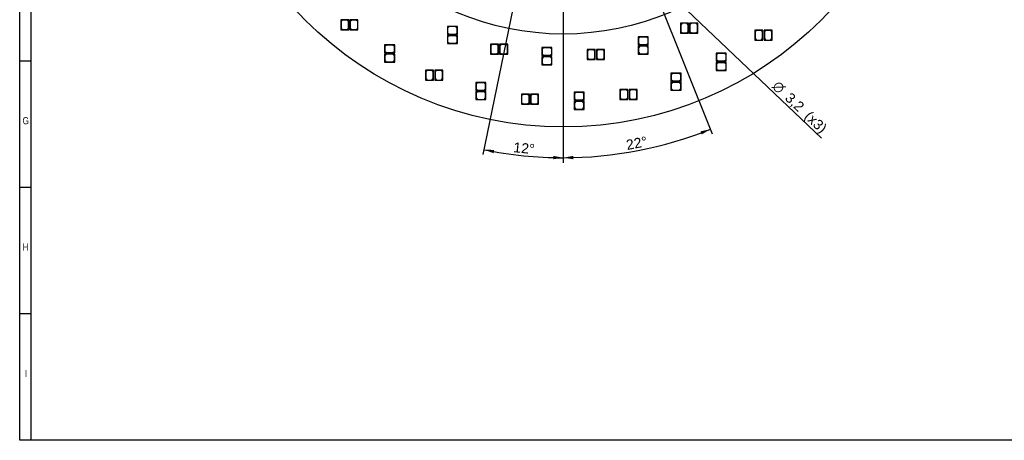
# Model space of a CAD drawing. Header units: millimetres. Extents: x 10 to 580, y 1 to 410.
# Tile 1 of 11: x 10 to 353, y 10 to 156. Entities that reach past the tile are written whole.
import ezdxf
from ezdxf.enums import TextEntityAlignment as Align
from ezdxf.lldxf.tags import DXFTag

# ---------------------------------------------------------------- set-up
doc = ezdxf.new("R2010")
doc.units = ezdxf.units.MM
for name, color, linetype in [('10', 7, 'Continuous'), ('Default', 7, 'Continuous'), ('RDLED_254MM_1400', 7, 'Continuous')]:
    doc.layers.add(name, color=color, linetype=linetype)
doc.styles.add('SEACAD_Arial', font='arial.ttf')
doc.styles.add('SEACAD_Solid_Edge_ANSI1_Symbols', font='semeca1.ttf')
tags = doc.linetypes.add('CENTER2', pattern=[28.575, 19.05, -3.175, 3.175, -3.175]).pattern_tags.tags
tags[10:11] = [DXFTag(74, 4), DXFTag(75, 0), DXFTag(340, '0'), DXFTag(46, 0.0), DXFTag(50, 0.0), DXFTag(44, 0.0), DXFTag(45, 0.0)]
tags[8:9] = [DXFTag(74, 4), DXFTag(75, 0), DXFTag(340, '0'), DXFTag(46, 0.0), DXFTag(50, 0.0), DXFTag(44, 0.0), DXFTag(45, 0.0)]
tags[6:7] = [DXFTag(74, 4), DXFTag(75, 0), DXFTag(340, '0'), DXFTag(46, 0.0), DXFTag(50, 0.0), DXFTag(44, 0.0), DXFTag(45, 0.0)]
tags[4:5] = [DXFTag(74, 4), DXFTag(75, 0), DXFTag(340, '0'), DXFTag(46, 0.0), DXFTag(50, 0.0), DXFTag(44, 0.0), DXFTag(45, 0.0)]
doc.dimstyles.new('ISO', dxfattribs={"dimtxt": 3.5, "dimasz": 3.5, "dimexe": 1.75, "dimexo": 0, "dimgap": 0.875, "dimtad": 1, "dimtxsty": 'SEACAD_Arial', "dimblk1": '_SE_FILLED', "dimblk2": '_SE_FILLED', "dimsah": 1, "dimcen": 1.75, "dimadec": 0, "dimazin": 0, "dimtfac": 0.5, "dimtdec": 3, "dimtmove": 0, "dimatfit": 3, "dimfxl": 1, "dimarcsym": 0})

# ---------------------------------------------------------------- blocks, each defined once
blk = doc.blocks.new('SEANNOT_GROUP10')
at = {"layer": 'Default', "color": 7, "linetype": 'CENTER2'}
blk.add_line((199.24, 376.56), (199.24, 114.76), dxfattribs=at)
blk = doc.blocks.new('SE1')
at = {"layer": 'RDLED_254MM_1400', "color": 7, "linetype": 'Continuous'}
for p, q in [((122.28, 156.37), (121.78, 156.37)), ((121.78, 156.37), (121.78, 155.87)), ((121.78, 155.87), (122.28, 156.37)), ((121.78, 155.87), (121.78, 152.87)), ((122.38, 156.27), (121.88, 155.77)), ((121.88, 155.77), (121.88, 153.47)), ((124.58, 156.37), (122.28, 156.37)), ((123.98, 156.27), (122.38, 156.27)), ((124.48, 155.77), (123.98, 156.27)), ((124.48, 153.47), (124.48, 155.77)), ((124.58, 152.87), (124.58, 156.37)), ((127.78, 156.37), (124.98, 156.37)), ((124.98, 156.37), (124.98, 152.87)), ((125.58, 156.27), (125.08, 155.77)), ((125.08, 155.77), (125.08, 153.47)), ((127.18, 156.27), (125.58, 156.27)), ((127.68, 155.77), (127.18, 156.27)), ((127.68, 153.47), (127.68, 155.77)), ((127.78, 153.37), (127.78, 156.37)), ((240.55, 155.24), (240.05, 155.24)), ((240.05, 155.24), (240.05, 154.74)), ((240.05, 154.74), (240.55, 155.24)), ((240.05, 154.74), (240.05, 151.74)), ((240.65, 155.14), (240.15, 154.64)), ((240.15, 154.64), (240.15, 152.34)), ((242.85, 155.24), (240.55, 155.24)), ((242.25, 155.14), (240.65, 155.14)), ((242.75, 154.64), (242.25, 155.14)), ((242.75, 152.34), (242.75, 154.64)), ((242.85, 151.74), (242.85, 155.24)), ((246.05, 155.24), (243.25, 155.24)), ((243.25, 155.24), (243.25, 151.74)), ((243.85, 155.14), (243.35, 154.64)), ((243.35, 154.64), (243.35, 152.34)), ((245.45, 155.14), (243.85, 155.14)), ((245.95, 154.64), (245.45, 155.14)), ((245.95, 152.34), (245.95, 154.64)), ((246.05, 152.24), (246.05, 155.24)), ((121.78, 152.87), (124.58, 152.87)), ((121.88, 153.47), (122.38, 152.97)), ((122.38, 152.97), (123.98, 152.97)), ((123.98, 152.97), (124.48, 153.47)), ((124.98, 152.87), (127.28, 152.87)), ((125.08, 153.47), (125.58, 152.97)), ((125.58, 152.97), (127.18, 152.97)), ((127.18, 152.97), (127.68, 153.47)), ((127.78, 153.37), (127.28, 152.87)), ((127.28, 152.87), (127.78, 152.87)), ((127.78, 152.87), (127.78, 153.37)), ((161.89, 154.07), (158.89, 154.07)), ((158.89, 154.07), (158.89, 151.27)), ((158.89, 151.27), (162.39, 151.27)), ((162.39, 150.87), (158.89, 150.87)), ((158.89, 150.87), (158.89, 148.57)), ((159.49, 153.97), (158.99, 153.47)), ((158.99, 153.47), (158.99, 151.87)), ((158.99, 151.87), (159.49, 151.37)), ((161.79, 153.97), (159.49, 153.97)), ((159.49, 151.37), (161.79, 151.37)), ((162.29, 153.47), (161.79, 153.97)), ((161.79, 151.37), (162.29, 151.87)), ((162.39, 154.07), (161.89, 154.07)), ((161.89, 154.07), (162.39, 153.57)), ((162.29, 151.87), (162.29, 153.47)), ((162.39, 153.57), (162.39, 154.07)), ((162.39, 151.27), (162.39, 153.57)), ((162.39, 148.07), (162.39, 150.87)), ((240.05, 151.74), (242.85, 151.74)), ((240.15, 152.34), (240.65, 151.84)), ((240.65, 151.84), (242.25, 151.84)), ((242.25, 151.84), (242.75, 152.34)), ((243.25, 151.74), (245.55, 151.74)), ((243.35, 152.34), (243.85, 151.84)), ((243.85, 151.84), (245.45, 151.84)), ((245.45, 151.84), (245.95, 152.34)), ((246.05, 152.24), (245.55, 151.74)), ((245.55, 151.74), (246.05, 151.74)), ((246.05, 151.74), (246.05, 152.24)), ((266.47, 152.72), (265.97, 152.72)), ((265.97, 152.72), (265.97, 152.22)), ((265.97, 152.22), (266.47, 152.72)), ((265.97, 152.22), (265.97, 149.22)), ((266.57, 152.62), (266.07, 152.12)), ((266.07, 152.12), (266.07, 149.82)), ((268.77, 152.72), (266.47, 152.72)), ((268.17, 152.62), (266.57, 152.62)), ((268.67, 152.12), (268.17, 152.62)), ((268.67, 149.82), (268.67, 152.12)), ((268.77, 149.22), (268.77, 152.72)), ((271.97, 152.72), (269.17, 152.72)), ((269.17, 152.72), (269.17, 149.22)), ((269.77, 152.62), (269.27, 152.12)), ((269.27, 152.12), (269.27, 149.82)), ((271.37, 152.62), (269.77, 152.62)), ((271.87, 152.12), (271.37, 152.62)), ((271.87, 149.82), (271.87, 152.12)), ((271.97, 149.72), (271.97, 152.72)), ((140.06, 147.65), (137.06, 147.65)), ((137.06, 147.65), (137.06, 144.85)), ((137.66, 147.55), (137.16, 147.05)), ((139.96, 147.55), (137.66, 147.55)), ((140.46, 147.05), (139.96, 147.55)), ((140.56, 147.65), (140.06, 147.65)), ((140.06, 147.65), (140.56, 147.15)), ((140.56, 147.15), (140.56, 147.65)), ((158.89, 148.57), (158.89, 148.07)), ((159.39, 148.07), (158.89, 148.57)), ((158.89, 148.07), (159.39, 148.07)), ((159.49, 150.77), (158.99, 150.27)), ((158.99, 150.27), (158.99, 148.67)), ((158.99, 148.67), (159.49, 148.17)), ((159.39, 148.07), (162.39, 148.07)), ((161.79, 150.77), (159.49, 150.77)), ((159.49, 148.17), (161.79, 148.17)), ((162.29, 150.27), (161.79, 150.77)), ((161.79, 148.17), (162.29, 148.67)), ((162.29, 148.67), (162.29, 150.27)), ((174.4, 147.87), (173.9, 147.87)), ((173.9, 147.87), (173.9, 147.37)), ((173.9, 147.37), (174.4, 147.87)), ((174.5, 147.77), (174, 147.27)), ((176.7, 147.87), (174.4, 147.87)), ((176.1, 147.77), (174.5, 147.77)), ((176.6, 147.27), (176.1, 147.77)), ((176.7, 144.37), (176.7, 147.87)), ((179.9, 147.87), (177.1, 147.87)), ((177.1, 147.87), (177.1, 144.37)), ((177.7, 147.77), (177.2, 147.27)), ((179.3, 147.77), (177.7, 147.77)), ((179.8, 147.27), (179.3, 147.77)), ((179.9, 144.87), (179.9, 147.87)), ((228.35, 150.45), (225.35, 150.45)), ((225.35, 150.45), (225.35, 147.65)), ((225.35, 147.65), (228.85, 147.65)), ((225.95, 150.35), (225.45, 149.85)), ((225.45, 149.85), (225.45, 148.25)), ((225.45, 148.25), (225.95, 147.75)), ((228.25, 150.35), (225.95, 150.35)), ((225.95, 147.75), (228.25, 147.75)), ((228.75, 149.85), (228.25, 150.35)), ((228.25, 147.75), (228.75, 148.25)), ((228.85, 150.45), (228.35, 150.45)), ((228.35, 150.45), (228.85, 149.95)), ((228.75, 148.25), (228.75, 149.85)), ((228.85, 149.95), (228.85, 150.45)), ((228.85, 147.65), (228.85, 149.95)), ((265.97, 149.22), (268.77, 149.22)), ((266.07, 149.82), (266.57, 149.32)), ((266.57, 149.32), (268.17, 149.32)), ((268.17, 149.32), (268.67, 149.82)), ((269.17, 149.22), (271.47, 149.22)), ((269.27, 149.82), (269.77, 149.32)), ((269.77, 149.32), (271.37, 149.32)), ((271.37, 149.32), (271.87, 149.82)), ((271.97, 149.72), (271.47, 149.22)), ((271.47, 149.22), (271.97, 149.22)), ((271.97, 149.22), (271.97, 149.72)), ((137.06, 144.85), (140.56, 144.85)), ((140.56, 144.45), (137.06, 144.45)), ((137.06, 144.45), (137.06, 142.15)), ((137.16, 147.05), (137.16, 145.45)), ((137.16, 145.45), (137.66, 144.95)), ((137.66, 144.35), (137.16, 143.85)), ((137.66, 144.95), (139.96, 144.95)), ((139.96, 144.35), (137.66, 144.35)), ((139.96, 144.95), (140.46, 145.45)), ((140.46, 143.85), (139.96, 144.35)), ((140.46, 145.45), (140.46, 147.05)), ((140.56, 144.85), (140.56, 147.15)), ((140.56, 141.65), (140.56, 144.45)), ((173.9, 147.37), (173.9, 144.37)), ((173.9, 144.37), (176.7, 144.37)), ((174, 147.27), (174, 144.97)), ((174, 144.97), (174.5, 144.47)), ((174.5, 144.47), (176.1, 144.47)), ((176.1, 144.47), (176.6, 144.97)), ((176.6, 144.97), (176.6, 147.27)), ((177.1, 144.37), (179.4, 144.37)), ((177.2, 147.27), (177.2, 144.97)), ((177.2, 144.97), (177.7, 144.47)), ((177.7, 144.47), (179.3, 144.47)), ((179.3, 144.47), (179.8, 144.97)), ((179.9, 144.87), (179.4, 144.37)), ((179.4, 144.37), (179.9, 144.37)), ((179.8, 144.97), (179.8, 147.27)), ((179.9, 144.37), (179.9, 144.87)), ((194.82, 146.71), (191.82, 146.71)), ((191.82, 146.71), (191.82, 143.91)), ((192.42, 146.61), (191.92, 146.11)), ((191.92, 146.11), (191.92, 144.51)), ((191.92, 144.51), (192.42, 144.01)), ((194.72, 146.61), (192.42, 146.61)), ((192.42, 144.01), (194.72, 144.01)), ((195.22, 146.11), (194.72, 146.61)), ((194.72, 144.01), (195.22, 144.51)), ((195.32, 146.71), (194.82, 146.71)), ((194.82, 146.71), (195.32, 146.21)), ((195.22, 144.51), (195.22, 146.11)), ((195.32, 146.21), (195.32, 146.71)), ((195.32, 143.91), (195.32, 146.21)), ((208.09, 146.04), (207.59, 146.04)), ((207.59, 146.04), (207.59, 145.54)), ((207.59, 145.54), (208.09, 146.04)), ((207.59, 145.54), (207.59, 142.54)), ((208.19, 145.94), (207.69, 145.44)), ((207.69, 145.44), (207.69, 143.14)), ((210.39, 146.04), (208.09, 146.04)), ((209.79, 145.94), (208.19, 145.94)), ((210.29, 145.44), (209.79, 145.94)), ((210.29, 143.14), (210.29, 145.44)), ((210.39, 142.54), (210.39, 146.04)), ((213.59, 146.04), (210.79, 146.04)), ((210.79, 146.04), (210.79, 142.54)), ((211.39, 145.94), (210.89, 145.44)), ((210.89, 145.44), (210.89, 143.14)), ((212.99, 145.94), (211.39, 145.94)), ((213.49, 145.44), (212.99, 145.94)), ((213.49, 143.14), (213.49, 145.44)), ((213.59, 143.04), (213.59, 146.04)), ((228.85, 147.25), (225.35, 147.25)), ((225.35, 147.25), (225.35, 144.95)), ((225.35, 144.95), (225.35, 144.45)), ((225.85, 144.45), (225.35, 144.95)), ((225.35, 144.45), (225.85, 144.45)), ((225.95, 147.15), (225.45, 146.65)), ((225.45, 146.65), (225.45, 145.05)), ((225.45, 145.05), (225.95, 144.55)), ((225.85, 144.45), (228.85, 144.45)), ((228.25, 147.15), (225.95, 147.15)), ((225.95, 144.55), (228.25, 144.55)), ((228.75, 146.65), (228.25, 147.15)), ((228.25, 144.55), (228.75, 145.05)), ((228.75, 145.05), (228.75, 146.65)), ((228.85, 144.45), (228.85, 147.25)), ((255.52, 144.73), (252.52, 144.73)), ((252.52, 144.73), (252.52, 141.93)), ((253.12, 144.63), (252.62, 144.13)), ((252.62, 144.13), (252.62, 142.53)), ((255.42, 144.63), (253.12, 144.63)), ((255.92, 144.13), (255.42, 144.63)), ((256.02, 144.73), (255.52, 144.73)), ((255.52, 144.73), (256.02, 144.23)), ((255.92, 142.53), (255.92, 144.13)), ((256.02, 144.23), (256.02, 144.73)), ((256.02, 141.93), (256.02, 144.23)), ((137.06, 142.15), (137.06, 141.65)), ((137.56, 141.65), (137.06, 142.15)), ((137.06, 141.65), (137.56, 141.65)), ((137.16, 143.85), (137.16, 142.25)), ((137.16, 142.25), (137.66, 141.75)), ((137.56, 141.65), (140.56, 141.65)), ((137.66, 141.75), (139.96, 141.75)), ((139.96, 141.75), (140.46, 142.25)), ((140.46, 142.25), (140.46, 143.85)), ((191.82, 143.91), (195.32, 143.91)), ((195.32, 143.51), (191.82, 143.51)), ((191.82, 143.51), (191.82, 141.21)), ((191.82, 141.21), (191.82, 140.71)), ((192.32, 140.71), (191.82, 141.21)), ((191.82, 140.71), (192.32, 140.71)), ((192.42, 143.41), (191.92, 142.91)), ((191.92, 142.91), (191.92, 141.31)), ((191.92, 141.31), (192.42, 140.81)), ((192.32, 140.71), (195.32, 140.71)), ((194.72, 143.41), (192.42, 143.41)), ((192.42, 140.81), (194.72, 140.81)), ((195.22, 142.91), (194.72, 143.41)), ((194.72, 140.81), (195.22, 141.31)), ((195.22, 141.31), (195.22, 142.91)), ((195.32, 140.71), (195.32, 143.51)), ((207.59, 142.54), (210.39, 142.54)), ((207.69, 143.14), (208.19, 142.64)), ((208.19, 142.64), (209.79, 142.64)), ((209.79, 142.64), (210.29, 143.14)), ((210.79, 142.54), (213.09, 142.54)), ((210.89, 143.14), (211.39, 142.64)), ((211.39, 142.64), (212.99, 142.64)), ((212.99, 142.64), (213.49, 143.14)), ((213.59, 143.04), (213.09, 142.54)), ((213.09, 142.54), (213.59, 142.54)), ((213.59, 142.54), (213.59, 143.04)), ((252.52, 141.93), (256.02, 141.93)), ((256.02, 141.53), (252.52, 141.53)), ((252.52, 141.53), (252.52, 139.23)), ((252.62, 142.53), (253.12, 142.03)), ((253.12, 141.43), (252.62, 140.93)), ((252.62, 140.93), (252.62, 139.33)), ((253.12, 142.03), (255.42, 142.03)), ((255.42, 141.43), (253.12, 141.43)), ((255.42, 142.03), (255.92, 142.53)), ((255.92, 140.93), (255.42, 141.43)), ((255.92, 139.33), (255.92, 140.93)), ((256.02, 138.73), (256.02, 141.53)), ((151.81, 138.8), (151.31, 138.8)), ((151.31, 138.8), (151.31, 138.3)), ((151.31, 138.3), (151.81, 138.8)), ((151.31, 138.3), (151.31, 135.3)), ((151.91, 138.7), (151.41, 138.2)), ((151.41, 138.2), (151.41, 135.9)), ((154.11, 138.8), (151.81, 138.8)), ((153.51, 138.7), (151.91, 138.7)), ((154.01, 138.2), (153.51, 138.7)), ((154.01, 135.9), (154.01, 138.2)), ((154.11, 135.3), (154.11, 138.8)), ((157.31, 138.8), (154.51, 138.8)), ((154.51, 138.8), (154.51, 135.3)), ((155.11, 138.7), (154.61, 138.2)), ((154.61, 138.2), (154.61, 135.9)), ((156.71, 138.7), (155.11, 138.7)), ((157.21, 138.2), (156.71, 138.7)), ((157.21, 135.9), (157.21, 138.2)), ((157.31, 135.8), (157.31, 138.8)), ((239.74, 137.81), (236.74, 137.81)), ((236.74, 137.81), (236.74, 135.01)), ((237.34, 137.71), (236.84, 137.21)), ((236.84, 137.21), (236.84, 135.61)), ((239.64, 137.71), (237.34, 137.71)), ((240.14, 137.21), (239.64, 137.71)), ((240.24, 137.81), (239.74, 137.81)), ((239.74, 137.81), (240.24, 137.31)), ((240.14, 135.61), (240.14, 137.21)), ((240.24, 137.31), (240.24, 137.81)), ((240.24, 135.01), (240.24, 137.31)), ((252.52, 139.23), (252.52, 138.73)), ((253.02, 138.73), (252.52, 139.23)), ((252.52, 138.73), (253.02, 138.73)), ((252.62, 139.33), (253.12, 138.83)), ((253.02, 138.73), (256.02, 138.73)), ((253.12, 138.83), (255.42, 138.83)), ((255.42, 138.83), (255.92, 139.33)), ((151.31, 135.3), (154.11, 135.3)), ((151.41, 135.9), (151.91, 135.4)), ((151.91, 135.4), (153.51, 135.4)), ((153.51, 135.4), (154.01, 135.9)), ((154.51, 135.3), (156.81, 135.3)), ((154.61, 135.9), (155.11, 135.4)), ((155.11, 135.4), (156.71, 135.4)), ((156.71, 135.4), (157.21, 135.9)), ((157.31, 135.8), (156.81, 135.3)), ((156.81, 135.3), (157.31, 135.3)), ((157.31, 135.3), (157.31, 135.8)), ((171.83, 134.57), (168.83, 134.57)), ((168.83, 134.57), (168.83, 131.77)), ((169.43, 134.47), (168.93, 133.97)), ((168.93, 133.97), (168.93, 132.37)), ((171.73, 134.47), (169.43, 134.47)), ((172.23, 133.97), (171.73, 134.47)), ((172.33, 134.57), (171.83, 134.57)), ((171.83, 134.57), (172.33, 134.07)), ((172.23, 132.37), (172.23, 133.97)), ((172.33, 134.07), (172.33, 134.57)), ((172.33, 131.77), (172.33, 134.07)), ((236.74, 135.01), (240.24, 135.01)), ((240.24, 134.61), (236.74, 134.61)), ((236.74, 134.61), (236.74, 132.31)), ((236.84, 135.61), (237.34, 135.11)), ((237.34, 134.51), (236.84, 134.01)), ((236.84, 134.01), (236.84, 132.41)), ((237.34, 135.11), (239.64, 135.11)), ((239.64, 134.51), (237.34, 134.51)), ((239.64, 135.11), (240.14, 135.61)), ((240.14, 134.01), (239.64, 134.51)), ((240.14, 132.41), (240.14, 134.01)), ((240.24, 131.81), (240.24, 134.61)), ((168.83, 131.77), (172.33, 131.77)), ((172.33, 131.37), (168.83, 131.37)), ((168.83, 131.37), (168.83, 129.07)), ((168.93, 132.37), (169.43, 131.87)), ((169.43, 131.27), (168.93, 130.77)), ((168.93, 130.77), (168.93, 129.17)), ((169.43, 131.87), (171.73, 131.87)), ((171.73, 131.27), (169.43, 131.27)), ((171.73, 131.87), (172.23, 132.37)), ((172.23, 130.77), (171.73, 131.27)), ((172.23, 129.17), (172.23, 130.77)), ((172.33, 128.57), (172.33, 131.37)), ((185.15, 130.48), (184.65, 130.48)), ((184.65, 130.48), (184.65, 129.98)), ((184.65, 129.98), (185.15, 130.48)), ((185.25, 130.38), (184.75, 129.88)), ((187.45, 130.48), (185.15, 130.48)), ((186.85, 130.38), (185.25, 130.38)), ((187.35, 129.88), (186.85, 130.38)), ((187.45, 126.98), (187.45, 130.48)), ((190.65, 130.48), (187.85, 130.48)), ((187.85, 130.48), (187.85, 126.98)), ((188.45, 130.38), (187.95, 129.88)), ((190.05, 130.38), (188.45, 130.38)), ((190.55, 129.88), (190.05, 130.38)), ((190.65, 127.48), (190.65, 130.48)), ((206.03, 131.19), (203.03, 131.19)), ((203.03, 131.19), (203.03, 128.39)), ((203.63, 131.09), (203.13, 130.59)), ((203.13, 130.59), (203.13, 128.99)), ((205.93, 131.09), (203.63, 131.09)), ((206.43, 130.59), (205.93, 131.09)), ((206.53, 131.19), (206.03, 131.19)), ((206.03, 131.19), (206.53, 130.69)), ((206.43, 128.99), (206.43, 130.59)), ((206.53, 130.69), (206.53, 131.19)), ((206.53, 128.39), (206.53, 130.69)), ((219.48, 132.12), (218.98, 132.12)), ((218.98, 132.12), (218.98, 131.62)), ((218.98, 131.62), (219.48, 132.12)), ((218.98, 131.62), (218.98, 128.62)), ((219.58, 132.02), (219.08, 131.52)), ((219.08, 131.52), (219.08, 129.22)), ((221.78, 132.12), (219.48, 132.12)), ((221.18, 132.02), (219.58, 132.02)), ((221.68, 131.52), (221.18, 132.02)), ((221.68, 129.22), (221.68, 131.52)), ((221.78, 128.62), (221.78, 132.12)), ((224.98, 132.12), (222.18, 132.12)), ((222.18, 132.12), (222.18, 128.62)), ((222.78, 132.02), (222.28, 131.52)), ((222.28, 131.52), (222.28, 129.22)), ((224.38, 132.02), (222.78, 132.02)), ((224.88, 131.52), (224.38, 132.02)), ((224.88, 129.22), (224.88, 131.52)), ((224.98, 129.12), (224.98, 132.12)), ((236.74, 132.31), (236.74, 131.81)), ((237.24, 131.81), (236.74, 132.31)), ((236.74, 131.81), (237.24, 131.81)), ((236.84, 132.41), (237.34, 131.91)), ((237.24, 131.81), (240.24, 131.81)), ((237.34, 131.91), (239.64, 131.91)), ((239.64, 131.91), (240.14, 132.41)), ((168.83, 129.07), (168.83, 128.57)), ((169.33, 128.57), (168.83, 129.07)), ((168.83, 128.57), (169.33, 128.57)), ((168.93, 129.17), (169.43, 128.67)), ((169.33, 128.57), (172.33, 128.57)), ((169.43, 128.67), (171.73, 128.67)), ((171.73, 128.67), (172.23, 129.17)), ((184.65, 129.98), (184.65, 126.98)), ((184.65, 126.98), (187.45, 126.98)), ((184.75, 129.88), (184.75, 127.58)), ((184.75, 127.58), (185.25, 127.08)), ((185.25, 127.08), (186.85, 127.08)), ((186.85, 127.08), (187.35, 127.58)), ((187.35, 127.58), (187.35, 129.88)), ((187.85, 126.98), (190.15, 126.98)), ((187.95, 129.88), (187.95, 127.58)), ((187.95, 127.58), (188.45, 127.08)), ((188.45, 127.08), (190.05, 127.08)), ((190.05, 127.08), (190.55, 127.58)), ((190.65, 127.48), (190.15, 126.98)), ((190.15, 126.98), (190.65, 126.98)), ((190.55, 127.58), (190.55, 129.88)), ((190.65, 126.98), (190.65, 127.48)), ((203.03, 128.39), (206.53, 128.39)), ((206.53, 127.99), (203.03, 127.99)), ((203.03, 127.99), (203.03, 125.69)), ((203.13, 128.99), (203.63, 128.49)), ((203.63, 127.89), (203.13, 127.39)), ((203.13, 127.39), (203.13, 125.79)), ((203.63, 128.49), (205.93, 128.49)), ((205.93, 127.89), (203.63, 127.89)), ((205.93, 128.49), (206.43, 128.99)), ((206.43, 127.39), (205.93, 127.89)), ((206.43, 125.79), (206.43, 127.39)), ((206.53, 125.19), (206.53, 127.99)), ((218.98, 128.62), (221.78, 128.62)), ((219.08, 129.22), (219.58, 128.72)), ((219.58, 128.72), (221.18, 128.72)), ((221.18, 128.72), (221.68, 129.22)), ((222.18, 128.62), (224.48, 128.62)), ((222.28, 129.22), (222.78, 128.72)), ((222.78, 128.72), (224.38, 128.72)), ((224.38, 128.72), (224.88, 129.22)), ((224.98, 129.12), (224.48, 128.62)), ((224.48, 128.62), (224.98, 128.62)), ((224.98, 128.62), (224.98, 129.12)), ((203.03, 125.69), (203.03, 125.19)), ((203.53, 125.19), (203.03, 125.69)), ((203.03, 125.19), (203.53, 125.19)), ((203.13, 125.79), (203.63, 125.29)), ((203.53, 125.19), (206.53, 125.19)), ((203.63, 125.29), (205.93, 125.29)), ((205.93, 125.29), (206.43, 125.79))]:
    blk.add_line(p, q, dxfattribs=at)
blk.add_circle((199.24, 246.06), 127, dxfattribs=at)
blk = doc.blocks.new('DMBLK24')
at = {"layer": 'Default', "linetype": 'Continuous'}
for points in [[(247.43, 116.45), (250.48, 118.25), (247.01, 117.54)], [(202.73, 108.99), (199.24, 108.36), (202.75, 107.82)]]:
    blk.add_hatch(color=7, dxfattribs=at).paths.add_polyline_path(points)
at = {"layer": 'Default', "color": 7, "linetype": 'Continuous'}
for p, q in [((228.64, 172.73), (251.13, 116.63)), ((199.24, 114.76), (199.24, 106.61))]:
    blk.add_line(p, q, dxfattribs=at)
blk.add_arc((199.24, 246.06), 137.7, 270, 291.8469, dxfattribs=at)
at = {"layer": 'Default', "color": 7, "linetype": 'Continuous', "style": 'SEACAD_Arial'}
blk.add_text('22°', height=3.5, rotation=10.9235, dxfattribs=at).set_placement((220.84, 114.45), align=Align.TOP_LEFT)
blk = doc.blocks.new('_SE_FILLED')
at = {"color": 0}
blk.add_line((0, 0), (-1, 0), dxfattribs=at)
blk.add_solid([(0, 0), (-1, -0.1665), (-1, 0.1665), (0, 0)], dxfattribs=at)
blk = doc.blocks.new('DMBLK26')
at = {"layer": 'Default', "linetype": 'Continuous'}
for points in [[(175.19, 111.07), (171.64, 111.16), (174.97, 109.93)], [(195.73, 107.82), (199.24, 108.36), (195.75, 108.99)]]:
    blk.add_hatch(color=7, dxfattribs=at).paths.add_polyline_path(points)
at = {"layer": 'Default', "color": 7, "linetype": 'Continuous'}
for p, q in [((184.91, 176.01), (171.29, 109.44)), ((199.24, 114.76), (199.24, 106.61))]:
    blk.add_line(p, q, dxfattribs=at)
blk.add_arc((199.24, 246.06), 137.7, 258.4361, 270, dxfattribs=at)
at = {"layer": 'Default', "color": 7, "linetype": 'Continuous', "style": 'SEACAD_Arial'}
blk.add_text('12°', height=3.5, rotation=354.2181, dxfattribs=at).set_placement((182.1, 113.79), align=Align.TOP_LEFT)
blk = doc.blocks.new('DMBLK36')
at = {"layer": 'Default', "linetype": 'Continuous'}
for points in [[(225.34, 176.67), (224.54, 175.82), (227.48, 173.83)], [(232.74, 169.64), (229.8, 171.63), (231.93, 168.8)]]:
    blk.add_hatch(color=7, dxfattribs=at).paths.add_polyline_path(points)
at = {"layer": 'Default', "color": 7, "linetype": 'Continuous'}
for p, q in [((222.4, 178.66), (229.8, 171.63)), ((229.8, 171.63), (289.2, 115.19))]:
    blk.add_line(p, q, dxfattribs=at)
for s, style, p in [('O', 'SEACAD_Solid_Edge_ANSI1_Symbols', (274.22, 135.46)), ('3,2', 'SEACAD_Arial', (278.57, 131.33)), ('(x3)', 'SEACAD_Arial', (285.31, 124.92))]:
    blk.add_text(s, height=3.5, rotation=316.4661, dxfattribs=dict(at, style=style)).set_placement(p, align=Align.TOP_LEFT)

msp = doc.modelspace()

# ---------------------------------------------------------------- linework, layer by layer
at = {"layer": '10', "color": 7, "linetype": 'Continuous'}
for p, q in [((14, 10), (14, 406)), ((14, 142), (10, 142)), ((14, 98), (10, 98)), ((14, 54), (10, 54))]:
    msp.add_line(p, q, dxfattribs=at)
msp.add_lwpolyline([(10, 10), (10, 410), (580, 410), (580, 10), (10, 10)], dxfattribs=at)
at = {"layer": 'Default', "color": 7, "linetype": 'CENTER2'}
msp.add_circle((199.24, 246.059), 94.668, dxfattribs=at)

# ---------------------------------------------------------------- block references
at = {"layer": 'Default'}
for name in ['SEANNOT_GROUP10', 'SE1']:
    msp.add_blockref(name, (0, 0), dxfattribs=at)

# ---------------------------------------------------------------- texts
at = {"layer": '10', "char_height": 2.5, "attachment_point": 1, "style": 'SEACAD_Arial'}
for s, insert, width in [('{\\farial rounded mt|b0||i0||c0|p34;\\C7;\\H2.50000002;\\W0.8;G}', (11, 122.5), 2.11958), ('{\\farial rounded mt|b0||i0||c0|p34;\\C7;\\H2.50000002;\\W0.8;H}', (11, 78.5), 1.95653), ('{\\farial rounded mt|b0||i0||c0|p34;\\C7;\\H2.50000002;\\W0.8;I}', (11.79, 34.5), 0.76088)]:
    msp.add_mtext(s, dxfattribs=dict(at, insert=insert, width=width))

# ---------------------------------------------------------------- dimensions: what is measured, and where the dimension line sits
at = {"layer": 'Default', "color": 7, "linetype": 'Continuous'}
for base, line1, picture, middle in [((185.369, 109.064), ((199.24, 246.059), (184.907, 176.01)), 'DMBLK26', (185.369, 109.064)), ((225.333, 110.858), ((199.24, 246.059), (228.638, 172.733)), 'DMBLK24', (225.333, 110.858))]:
    dim = msp.add_angular_dim_2l(base=base, line1=line1, line2=((199.24, 246.059), (199.24, 114.762)), text='\\A1;<>', dimstyle='ISO', override={"dimtolj": 1}, dxfattribs=at)
    dim.commit()
    dim.dimension.update_dxf_attribs({"geometry": picture, "text_midpoint": middle, "dimtype": 162})
dim = msp.add_diameter_dim_2p(p1=(227.479, 173.835), p2=(229.798, 171.631), text='\\A1;<> (x3)', dimstyle='ISO', override={"dimtmove": 1, "dimtolj": 1}, dxfattribs=at)
dim.commit()
dim.dimension.update_dxf_attribs({"geometry": 'DMBLK36', "text_midpoint": (270.323, 133.129), "dimtype": 163})

doc.saveas('drawing.dxf')
